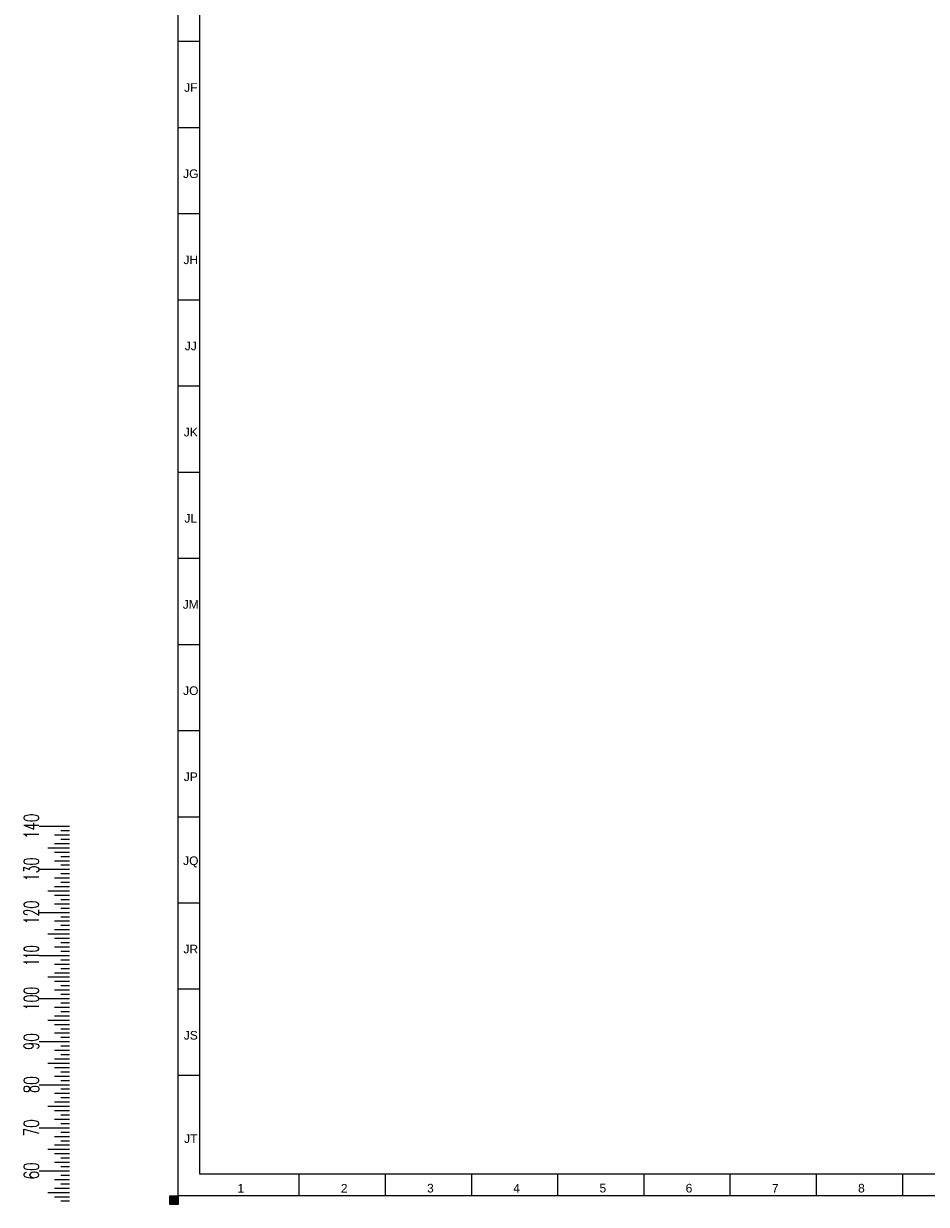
# Model space of a CAD drawing. Header units: millimetres. Extents: x -34 to 6620, y -230 to 4700.
# Tile 8 of 216: x -34 to 176, y 0 to 274. Entities that reach past the tile are written whole.
import ezdxf

# ---------------------------------------------------------------- set-up
doc = ezdxf.new("R2010")
doc.units = ezdxf.units.MM
doc.layers.add('1', color=7, linetype='Continuous', true_color=0xffffff)
doc.styles.add('Arial Unicode MS', font='Arial Unicode MS')
doc.styles.add('latin_extended', font='simplex.shx')

# ---------------------------------------------------------------- blocks, each defined once
blk = doc.blocks.new('HATCH1')
at = {"color": 3, "lineweight": 13}
for p, q in [((0, 1.98951), (2, 1.98951)), ((0, 1.94718), (2, 1.94718)), ((0, 1.90485), (2, 1.90485)), ((0, 1.86252), (2, 1.86252)), ((0, 1.82019), (2, 1.82019)), ((0, 1.77786), (2, 1.77786)), ((0, 1.73553), (2, 1.73553)), ((0, 1.6932), (2, 1.6932)), ((0, 1.65087), (2, 1.65087)), ((0, 1.60854), (2, 1.60854)), ((0, 1.56621), (2, 1.56621)), ((0, 1.52388), (2, 1.52388)), ((0, 1.48155), (2, 1.48155)), ((0, 1.43922), (2, 1.43922)), ((0, 1.39689), (2, 1.39689)), ((0, 1.35456), (2, 1.35456)), ((0, 1.31223), (2, 1.31223)), ((0, 1.2699), (2, 1.2699)), ((0, 1.22757), (2, 1.22757)), ((0, 1.18524), (2, 1.18524)), ((0, 1.14291), (2, 1.14291)), ((0, 1.10058), (2, 1.10058)), ((0, 1.05825), (2, 1.05825)), ((0, 1.01592), (2, 1.01592)), ((0, 0.97359), (2, 0.97359)), ((0, 0.93126), (2, 0.93126)), ((0, 0.88893), (2, 0.88893)), ((0, 0.8466), (2, 0.8466)), ((0, 0.80427), (2, 0.80427)), ((0, 0.76194), (2, 0.76194)), ((0, 0.71961), (2, 0.71961)), ((0, 0.67728), (2, 0.67728)), ((0, 0.63495), (2, 0.63495)), ((0, 0.59262), (2, 0.59262)), ((0, 0.55029), (2, 0.55029)), ((0, 0.50796), (2, 0.50796)), ((0, 0.46563), (2, 0.46563)), ((0, 0.4233), (2, 0.4233)), ((0, 0.38097), (2, 0.38097)), ((0, 0.33864), (2, 0.33864)), ((0, 0.29631), (2, 0.29631)), ((0, 0.25398), (2, 0.25398)), ((0, 0.21165), (2, 0.21165)), ((0, 0.16932), (2, 0.16932)), ((0, 0.12699), (2, 0.12699)), ((0, 0.08466), (2, 0.08466)), ((0, 0.04233), (2, 0.04233))]:
    blk.add_line(p, q, dxfattribs=at)

msp = doc.modelspace()

# ---------------------------------------------------------------- linework, layer by layer
at = {"layer": '1', "color": 3, "linetype": 'Continuous', "lineweight": 18}
for p, q in [((2, 2), (2, 4698)), ((-30.257, 87.786), (-23.257, 87.786)), ((-26.757, 85.786), (-23.257, 85.786)), ((-25.257, 86.786), (-23.257, 86.786)), ((-28.257, 82.786), (-23.257, 82.786)), ((-26.757, 83.786), (-23.257, 83.786)), ((-25.257, 84.786), (-23.257, 84.786)), ((-26.757, 81.786), (-23.257, 81.786)), ((-26.757, 79.786), (-23.257, 79.786)), ((-25.257, 80.786), (-23.257, 80.786)), ((-30.257, 77.786), (-23.257, 77.786)), ((-25.257, 78.786), (-23.257, 78.786)), ((-25.257, 76.786), (-23.257, 76.786)), ((-26.757, 75.786), (-23.257, 75.786)), ((-25.257, 74.786), (-23.257, 74.786)), ((-28.257, 72.786), (-23.257, 72.786)), ((-26.757, 73.786), (-23.257, 73.786)), ((-26.757, 71.786), (-23.257, 71.786)), ((-26.757, 69.786), (-23.257, 69.786)), ((-25.257, 70.786), (-23.257, 70.786)), ((-25.257, 68.786), (-23.257, 68.786)), ((-30.257, 67.786), (-23.257, 67.786)), ((-26.757, 65.786), (-23.257, 65.786)), ((-25.257, 66.786), (-23.257, 66.786)), ((-26.757, 63.786), (-23.257, 63.786)), ((-25.257, 64.786), (-23.257, 64.786)), ((-28.257, 62.786), (-23.257, 62.786)), ((-26.757, 61.786), (-23.257, 61.786)), ((-25.257, 60.786), (-23.257, 60.786)), ((-30.257, 57.786), (-23.257, 57.786)), ((-26.757, 59.786), (-23.257, 59.786)), ((-25.257, 58.786), (-23.257, 58.786)), ((-26.757, 55.786), (-23.257, 55.786)), ((-25.257, 56.786), (-23.257, 56.786)), ((-28.257, 52.786), (-23.257, 52.786)), ((-26.757, 53.786), (-23.257, 53.786)), ((-25.257, 54.786), (-23.257, 54.786)), ((-26.757, 51.786), (-23.257, 51.786)), ((-26.757, 49.786), (-23.257, 49.786)), ((-25.257, 50.786), (-23.257, 50.786)), ((-30.257, 47.786), (-23.257, 47.786)), ((-25.257, 48.786), (-23.257, 48.786)), ((-25.257, 46.786), (-23.257, 46.786)), ((-26.757, 45.786), (-23.257, 45.786)), ((-25.257, 44.786), (-23.257, 44.786)), ((-28.257, 42.786), (-23.257, 42.786)), ((-26.757, 43.786), (-23.257, 43.786)), ((-26.757, 41.786), (-23.257, 41.786)), ((-26.757, 39.786), (-23.257, 39.786)), ((-25.257, 40.786), (-23.257, 40.786)), ((-25.257, 38.786), (-23.257, 38.786)), ((-30.257, 37.786), (-23.257, 37.786)), ((-26.757, 35.786), (-23.257, 35.786)), ((-25.257, 36.786), (-23.257, 36.786)), ((-26.757, 33.786), (-23.257, 33.786)), ((-25.257, 34.786), (-23.257, 34.786)), ((-28.257, 32.786), (-23.257, 32.786)), ((-26.757, 31.786), (-23.257, 31.786)), ((-25.257, 30.786), (-23.257, 30.786)), ((-30.257, 27.786), (-23.257, 27.786)), ((-26.757, 29.786), (-23.257, 29.786)), ((-25.257, 28.786), (-23.257, 28.786)), ((-26.757, 25.786), (-23.257, 25.786)), ((-25.257, 26.786), (-23.257, 26.786)), ((-25.257, 24.786), (-23.257, 24.786)), ((-28.257, 22.786), (-23.257, 22.786)), ((-26.757, 23.786), (-23.257, 23.786)), ((-26.757, 21.786), (-23.257, 21.786)), ((-26.757, 19.786), (-23.257, 19.786)), ((-25.257, 20.786), (-23.257, 20.786)), ((-30.257, 17.786), (-23.257, 17.786)), ((-25.257, 18.786), (-23.257, 18.786)), ((-25.257, 16.786), (-23.257, 16.786)), ((-26.757, 15.786), (-23.257, 15.786)), ((-26.757, 13.786), (-23.257, 13.786)), ((-25.257, 14.786), (-23.257, 14.786)), ((-28.257, 12.786), (-23.257, 12.786)), ((-26.757, 11.786), (-23.257, 11.786)), ((-26.757, 9.786), (-23.257, 9.786)), ((-25.257, 10.786), (-23.257, 10.786)), ((-25.257, 8.786), (-23.257, 8.786)), ((-30.257, 7.786), (-23.257, 7.786)), ((-26.757, 5.786), (-23.257, 5.786)), ((-25.257, 6.786), (-23.257, 6.786)), ((-28.257, 2.786), (-23.257, 2.786)), ((-26.757, 3.786), (-23.257, 3.786)), ((-25.257, 4.786), (-23.257, 4.786)), ((-26.757, 1.786), (-23.257, 1.786)), ((-25.257, 0.786), (-23.257, 0.786)), ((0, 0), (0, 2)), ((0, 2), (2, 2)), ((2, 0), (0, 0)), ((6618, 2), (2, 2)), ((2, 2), (2, 0))]:
    msp.add_line(p, q, dxfattribs=at)
at = {"layer": '1', "color": 7, "linetype": 'Continuous', "lineweight": 25}
for p, q in [((7, 7), (7, 4693)), ((6613, 7), (7, 7))]:
    msp.add_line(p, q, dxfattribs=at)
at = {"layer": '1', "color": 3, "linetype": 'Continuous', "lineweight": 13}
for p, q in [((2, 270), (7, 270)), ((2, 250), (7, 250)), ((2, 230), (7, 230)), ((2, 210), (7, 210)), ((2, 190), (7, 190)), ((2, 170), (7, 170)), ((2, 150), (7, 150)), ((2, 130), (7, 130)), ((2, 110), (7, 110)), ((2, 90), (7, 90)), ((2, 70), (7, 70)), ((2, 50), (7, 50)), ((2, 30), (7, 30)), ((30, 7), (30, 2)), ((50, 7), (50, 2)), ((70, 7), (70, 2)), ((90, 7), (90, 2)), ((110, 7), (110, 2)), ((130, 7), (130, 2)), ((150, 7), (150, 2)), ((170, 7), (170, 2))]:
    msp.add_line(p, q, dxfattribs=at)

# ---------------------------------------------------------------- block references
msp.add_blockref('HATCH1', (0, 0), dxfattribs=at)

# ---------------------------------------------------------------- texts
at = {"layer": '1', "color": 3, "linetype": 'Continuous', "lineweight": 13, "char_height": 2, "attachment_point": 7, "line_spacing_factor": 1.069626, "style": 'Arial Unicode MS'}
for s, insert in [('\\W1.0000;JF', (3.348, 258.243)), ('\\W1.0000;JG', (3.115, 238.226)), ('\\W1.0000;JH', (3.193, 218.243)), ('\\W1.0000;JJ', (3.503, 198.243)), ('\\W1.0000;JK', (3.27, 178.243)), ('\\W1.0000;JL', (3.425, 158.243)), ('\\W1.0000;JM', (3.038, 138.243)), ('\\W1.0000;JO', (3.115, 118.226)), ('\\W1.0000;JP', (3.27, 98.243)), ('\\W1.0000;JQ', (3.115, 78.226)), ('\\W1.0000;JR', (3.193, 58.243)), ('\\W1.0000;JS', (3.27, 38.226)), ('\\W1.0000;JT', (3.348, 14.243)), ('\\W1.0000;1', (15.723, 2.738)), ('\\W1.0000;2', (39.723, 2.738)), ('\\W1.0000;3', (59.723, 2.738)), ('\\W1.0000;4', (79.723, 2.743)), ('\\W1.0000;5', (99.723, 2.743)), ('\\W1.0000;6', (119.723, 2.738)), ('\\W1.0000;7', (139.723, 2.743)), ('\\W1.0000;8', (159.723, 2.738))]:
    msp.add_mtext(s, dxfattribs=dict(at, insert=insert))
at = {"layer": '1', "color": 2, "linetype": 'Continuous', "lineweight": 13, "char_height": 3.5, "attachment_point": 8, "rotation": 90, "line_spacing_factor": 0.963855, "style": 'latin_extended'}
for s, insert in [('\\W0.6488;\\H3.50;140\\H3.50;', (-30.321, 87.774)), ('\\W0.6061;\\H3.50;130\\H3.50;', (-30.321, 77.774)), ('\\W0.6061;\\H3.50;120\\H3.50;', (-30.321, 67.774)), ('\\W0.5247;\\H3.50;110\\H3.50;', (-30.321, 57.774)), ('\\W0.6061;\\H3.50;100\\H3.50;', (-30.321, 47.774)), ('\\W0.6551;\\H3.50;90\\H3.50;', (-30.321, 37.774)), ('\\W0.6551;\\H3.50;80\\H3.50;', (-30.321, 27.774)), ('\\W0.6551;\\H3.50;70\\H3.50;', (-30.321, 17.774)), ('\\W0.6551;\\H3.50;60\\H3.50;', (-30.321, 7.774))]:
    msp.add_mtext(s, dxfattribs=dict(at, insert=insert))

doc.saveas('drawing.dxf')
